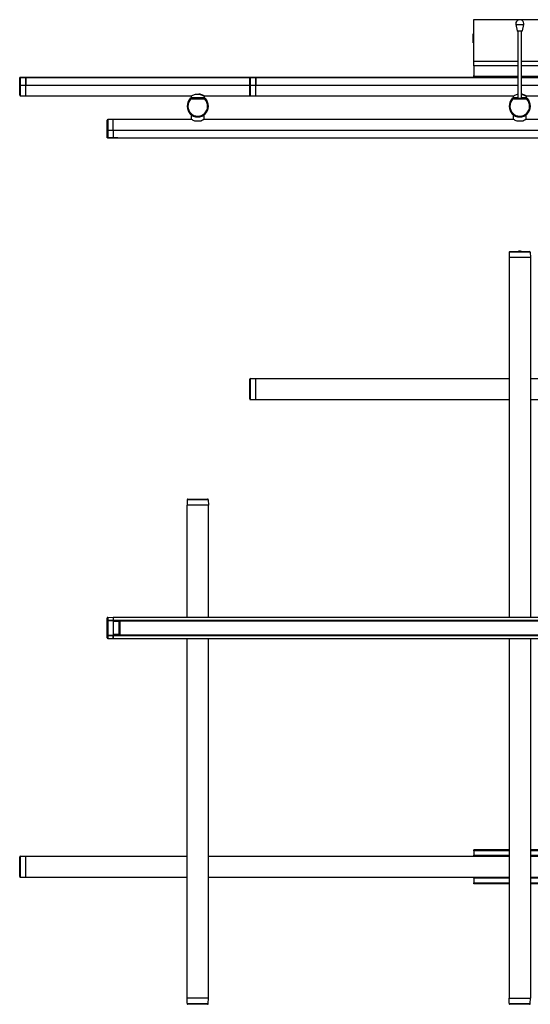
# Model space of a CAD drawing. Header units: millimetres. Extents: x 361 to 1493, y 268 to 1338.
# Tile 1 of 2: x 361 to 916, y 268 to 1338. Entities that reach past the tile are written whole.
import ezdxf

# ---------------------------------------------------------------- set-up
doc = ezdxf.new("R2010")
doc.units = ezdxf.units.MM
doc.header["$LTSCALE"] = 5

msp = doc.modelspace()

# ---------------------------------------------------------------- linework, layer by layer
at = {"color": 7, "linetype": 'Continuous', "lineweight": 25}
for p, q in [((854.7, 1292.3), (854.7, 1337.7)), ((854.7, 1337.7), (954.7, 1337.7)), ((900.4, 1332.3), (901.9, 1325.4)), ((900.4, 1332.3), (906.3, 1332.3)), ((906.3, 1332.3), (909, 1332.3)), ((907.5, 1325.4), (909, 1332.3)), ((853.8, 1322.4), (853.8, 1312.4)), ((854.7, 1321.2), (854.3, 1321.2)), ((854.3, 1313.6), (854.3, 1321.2)), ((901.9, 1325.4), (902.4, 1325.2)), ((901.9, 1325.4), (907.5, 1325.4)), ((905.5, 1325.2), (902.4, 1325.2)), ((902.7, 1325.2), (902.7, 1252.2)), ((906.9, 1325.2), (905.5, 1325.2)), ((906.7, 1252.3), (906.7, 1325.2)), ((906.9, 1325.2), (907.5, 1325.4)), ((854.3, 1313.6), (854.7, 1313.6)), ((854.7, 1287.5), (854.7, 1292.3)), ((902.7, 1292.3), (854.7, 1292.3)), ((854.7, 1287.5), (854.7, 1277)), ((902.7, 1287.5), (854.7, 1287.5)), ((954.7, 1292.3), (906.7, 1292.3)), ((954.7, 1287.5), (906.7, 1287.5)), ((361.2, 1266.4), (361.2, 1274.2)), ((361.8, 1274.9), (367.7, 1275)), ((361.8, 1274.9), (361.8, 1266.4)), ((612.6, 1275), (367.7, 1275)), ((367.7, 1275), (367.7, 1266.4)), ((367.7, 1275), (372.7, 1275)), ((367.7, 1266.4), (367.7, 1274.9)), ((367.7, 1274.9), (611.6, 1274.9)), ((374.7, 1275), (625.2, 1275)), ((374.7, 1275), (374.7, 1275)), ((611.2, 1266.4), (611.2, 1274.2)), ((611.8, 1274.9), (617.7, 1275)), ((611.8, 1274.9), (611.8, 1266.4)), ((902.7, 1275), (617.7, 1275)), ((617.7, 1275), (617.7, 1266.4)), ((617.7, 1275), (622.7, 1275)), ((617.7, 1266.4), (617.7, 1274.9)), ((617.7, 1274.9), (902.7, 1274.9)), ((625.2, 1275), (902.7, 1275)), ((625.2, 1275), (625.2, 1275)), ((854.8, 1276), (854.7, 1276.9)), ((854.8, 1275.7), (854.8, 1276)), ((854.8, 1276), (854.8, 1275.7)), ((902.7, 1276), (854.8, 1276)), ((855, 1275.4), (854.8, 1275.7)), ((855.1, 1275), (855.1, 1275.3)), ((954.5, 1276), (906.7, 1276)), ((1391.7, 1275), (906.7, 1275)), ((906.7, 1275), (1384.2, 1275)), ((906.7, 1274.9), (1391.7, 1274.9)), ((361.2, 1255.7), (361.2, 1266.4)), ((361.2, 1266.4), (361.8, 1266.4)), ((361.8, 1266.4), (367.7, 1266.4)), ((361.8, 1266.4), (361.8, 1255)), ((367.7, 1254.9), (367.7, 1266.4)), ((367.7, 1266.4), (611.2, 1266.4)), ((611.2, 1255.7), (611.2, 1266.4)), ((611.2, 1266.4), (611.8, 1266.4)), ((611.8, 1266.4), (617.7, 1266.4)), ((611.8, 1266.4), (611.8, 1255)), ((617.7, 1254.9), (617.7, 1266.4)), ((617.7, 1266.4), (902.7, 1266.4)), ((906.7, 1266.4), (1391.7, 1266.4)), ((361.8, 1255), (367.7, 1254.9)), ((367.7, 1254.9), (547.9, 1254.9)), ((546.6, 1252.2), (547.8, 1252.2)), ((546.6, 1252.1), (562.7, 1252.1)), ((546.9, 1252.2), (546.9, 1252.7)), ((546.9, 1252.7), (548.1, 1252.7)), ((547.4, 1254.4), (547.4, 1252.7)), ((547.8, 1252.2), (561.5, 1252.2)), ((561.2, 1252.7), (548.1, 1252.7)), ((548.1, 1252.7), (548.1, 1252.2)), ((556, 1256.5), (553.3, 1256.5)), ((553.4, 1256.9), (555.9, 1256.9)), ((561.2, 1252.7), (562.4, 1252.7)), ((561.2, 1252.2), (561.2, 1252.7)), ((561.4, 1254.9), (617.7, 1254.9)), ((561.5, 1252.2), (562.8, 1252.2)), ((561.9, 1252.7), (561.9, 1254.4)), ((562.4, 1252.7), (562.4, 1252.2)), ((611.8, 1255), (617.7, 1254.9)), ((617.7, 1254.9), (897.9, 1254.9)), ((896.6, 1252.2), (897.8, 1252.2)), ((896.6, 1252.1), (912.7, 1252.1)), ((896.9, 1252.2), (896.9, 1252.7)), ((896.9, 1252.7), (898.1, 1252.7)), ((897.4, 1254.4), (897.4, 1252.7)), ((897.8, 1252.2), (902.7, 1252.2)), ((902.7, 1252.7), (898.1, 1252.7)), ((898.1, 1252.7), (898.1, 1252.2)), ((906.1, 1252.2), (902.7, 1252.2)), ((911.2, 1252.7), (906.7, 1252.7)), ((906.7, 1252.2), (911.5, 1252.2)), ((911.2, 1252.7), (912.4, 1252.7)), ((911.2, 1252.2), (911.2, 1252.7)), ((911.4, 1254.9), (1247.9, 1254.9)), ((911.5, 1252.2), (912.8, 1252.2)), ((911.9, 1252.7), (911.9, 1254.4)), ((911.9, 1254.4), (911.9, 1254.4)), ((912.4, 1252.7), (912.4, 1252.2)), ((543.3, 1243.5), (543.2, 1243.5)), ((544, 1243.5), (543.3, 1243.5)), ((562.5, 1251.4), (546.8, 1251.4)), ((565.4, 1243.5), (566.1, 1243.5)), ((566.1, 1243.5), (566.2, 1243.5)), ((893.3, 1243.5), (893.2, 1243.5)), ((894, 1243.5), (893.3, 1243.5)), ((912.5, 1251.4), (896.8, 1251.4)), ((915.4, 1243.5), (916.1, 1243.5)), ((916.1, 1243.5), (916.2, 1243.5)), ((547.7, 1233.9), (547.7, 1229.4)), ((548.3, 1233.9), (547.7, 1233.9)), ((550.7, 1232.8), (550.7, 1232.8)), ((558.7, 1232.7), (558.7, 1232.8)), ((561.7, 1233.9), (561, 1233.9)), ((561.7, 1229.4), (561.7, 1233.9)), ((897.7, 1233.9), (897.7, 1229.4)), ((898.3, 1233.9), (897.7, 1233.9)), ((900.7, 1232.8), (900.7, 1232.8)), ((908.7, 1232.7), (908.7, 1232.8)), ((911.7, 1233.9), (911, 1233.9)), ((911.7, 1229.4), (911.7, 1233.9)), ((456.2, 1217.8), (456.2, 1228.5)), ((462.7, 1229.3), (456.8, 1229.2)), ((456.8, 1229.2), (456.8, 1217.8)), ((547.7, 1229.3), (462.7, 1229.3)), ((462.7, 1217.8), (462.7, 1229.3)), ((557.7, 1227.4), (551.7, 1227.4)), ((897.7, 1229.3), (561.6, 1229.3)), ((907.7, 1227.4), (901.7, 1227.4)), ((1247.7, 1229.3), (911.6, 1229.3)), ((456.2, 1217.8), (456.8, 1217.8)), ((456.2, 1210), (456.2, 1217.8)), ((456.8, 1217.8), (462.7, 1217.8)), ((456.8, 1217.8), (456.8, 1209.3)), ((462.7, 1209.2), (456.8, 1209.3)), ((462.7, 1217.8), (462.7, 1209.3)), ((462.7, 1217.8), (1486.7, 1217.8)), ((462.7, 1217.8), (462.7, 1209.2)), ((462.7, 1209.3), (1486.7, 1209.3)), ((462.7, 1209.3), (1486.7, 1209.3)), ((467.7, 1209.3), (462.7, 1209.2)), ((470.2, 1209.3), (470.2, 1209.2)), ((470.2, 1209.2), (1479.2, 1209.2)), ((893.3, 1085.1), (893.2, 1079.3)), ((916.1, 1085.1), (893.3, 1085.1)), ((894, 1085.8), (915.4, 1085.8)), ((916.1, 1085.1), (916.2, 1079.3)), ((916.2, 1079.3), (893.2, 1079.3)), ((893.2, 1079.3), (893.2, 688.3)), ((916.2, 1079.3), (916.2, 688.3)), ((611.2, 925.6), (611.2, 947)), ((611.8, 947.7), (617.7, 947.8)), ((611.8, 947.7), (611.8, 924.9)), ((617.7, 947.8), (893.2, 947.8)), ((617.7, 924.8), (617.7, 947.8)), ((916.2, 947.8), (1243.2, 947.8)), ((611.8, 924.9), (617.7, 924.8)), ((617.7, 924.8), (893.2, 924.8)), ((916.2, 924.8), (1243.2, 924.8)), ((543.3, 816.1), (543.2, 810.3)), ((566.1, 816.1), (543.3, 816.1)), ((544, 816.8), (565.4, 816.8)), ((566.1, 816.1), (566.2, 810.3)), ((543.2, 688.3), (543.2, 810.3)), ((566.2, 810.3), (543.2, 810.3)), ((566.2, 688.3), (566.2, 810.3)), ((456.2, 684.6), (456.2, 687.5)), ((456.8, 688.2), (462.7, 688.3)), ((456.8, 688.2), (456.8, 685)), ((456.8, 684.8), (456.8, 668.7)), ((462.7, 688.3), (1486.7, 688.3)), ((462.7, 688.3), (462.7, 685.1)), ((462.7, 688.3), (462.7, 685)), ((462.7, 685.1), (1486.7, 685.1)), ((462.7, 685), (462.7, 684.9)), ((462.7, 684.9), (462.7, 683.7)), ((456.2, 669), (456.2, 684.6)), ((462.7, 684.7), (1486.7, 684.7)), ((462.7, 684.5), (470.2, 684.5)), ((462.7, 684.5), (470.2, 684.5)), ((462.7, 684.5), (470.2, 684.5)), ((469.2, 684.3), (462.7, 684.4)), ((462.7, 683.7), (462.7, 669.9)), ((469.2, 683.7), (462.7, 683.7)), ((466, 684.3), (470.2, 684.3)), ((466.7, 684.3), (466.7, 684.3)), ((467.2, 684.3), (467.2, 684.3)), ((469.2, 683.7), (469.2, 684.3)), ((469.2, 669.9), (469.2, 683.7)), ((469.7, 683.7), (469.2, 683.7)), ((469.7, 683.8), (469.7, 683.7)), ((469.7, 683.7), (469.7, 669.9)), ((469.7, 682.5), (470.2, 682.5)), ((469.7, 682.3), (470.2, 682.3)), ((470.1, 682.2), (469.7, 682.2)), ((469.7, 681.7), (470.1, 681.7)), ((469.7, 680.4), (470.1, 680.4)), ((470.1, 682.2), (470.2, 682.2)), ((470.1, 681.7), (470.1, 680.4)), ((470.2, 681.7), (470.1, 681.7)), ((1479.2, 684.5), (470.2, 684.5)), ((470.2, 684.5), (470.2, 684.3)), ((470.2, 669.2), (470.2, 684.3)), ((470.2, 684.3), (1479.2, 684.3)), ((456.2, 666.1), (456.2, 669)), ((456.8, 668.6), (456.8, 665.4)), ((456.8, 665.4), (462.7, 665.3)), ((462.7, 669.9), (462.7, 668.7)), ((462.7, 669.9), (469.2, 669.9)), ((462.7, 669.2), (469.2, 669.3)), ((470.2, 669.1), (462.7, 669.1)), ((462.7, 669.1), (470.2, 669.1)), ((462.7, 669.1), (470.2, 669.1)), ((462.7, 668.9), (1486.7, 668.9)), ((462.7, 668.5), (462.7, 668.7)), ((462.7, 668.5), (1486.7, 668.5)), ((462.7, 665.3), (462.7, 668.5)), ((462.7, 668.5), (462.7, 665.3)), ((462.7, 665.3), (1486.7, 665.3)), ((466, 669.2), (470.2, 669.2)), ((466.7, 669.2), (466.7, 669.3)), ((467.2, 669.3), (467.2, 669.2)), ((469.7, 669.9), (469.2, 669.9)), ((469.2, 669.3), (469.2, 669.9)), ((470.1, 673.2), (469.7, 673.2)), ((470.1, 671.9), (469.7, 671.9)), ((469.7, 671.4), (470.1, 671.4)), ((469.7, 671.2), (470.2, 671.2)), ((469.7, 671), (470.2, 671)), ((469.7, 669.9), (469.7, 669.8)), ((470.1, 673.2), (470.1, 671.9)), ((470.1, 671.9), (470.2, 671.9)), ((470.2, 671.4), (470.1, 671.4)), ((470.2, 669.2), (1479.2, 669.2)), ((470.2, 669), (470.2, 669.2)), ((470.2, 669), (1479.2, 669)), ((543.2, 274.3), (543.2, 665.3)), ((566.2, 274.3), (566.2, 665.3)), ((893.2, 665.3), (893.2, 274.3)), ((916.2, 665.3), (916.2, 274.3)), ((361.2, 406.6), (361.2, 428)), ((361.8, 428.7), (367.7, 428.8)), ((361.8, 428.7), (361.8, 405.9)), ((367.7, 428.8), (543.2, 428.8)), ((367.7, 405.8), (367.7, 428.8)), ((566.2, 428.8), (893.2, 428.8)), ((854.7, 434.7), (854.7, 435.8)), ((893.2, 435.8), (854.7, 435.8)), ((854.7, 434.7), (854.7, 429.9)), ((893.2, 434.7), (854.7, 434.7)), ((854.7, 428.8), (854.7, 429.9)), ((854.8, 429.4), (854.7, 429.8)), ((854.7, 429.8), (854.7, 428.8)), ((854.8, 429.3), (854.8, 429.4)), ((854.8, 429.4), (854.8, 428.8)), ((893.2, 429.4), (854.8, 429.4)), ((855, 429), (854.8, 429.3)), ((854.8, 429.3), (854.8, 428.8)), ((954.7, 435.8), (916.2, 435.8)), ((954.7, 434.7), (916.2, 434.7)), ((954.5, 429.4), (916.2, 429.4)), ((916.2, 428.8), (1391.7, 428.8)), ((361.8, 405.9), (367.7, 405.8)), ((367.7, 405.8), (543.2, 405.8)), ((566.2, 405.8), (893.2, 405.8)), ((854.7, 404.7), (854.7, 405.8)), ((854.7, 405.8), (854.7, 404.8)), ((854.8, 405.2), (854.7, 404.8)), ((854.7, 404.7), (854.7, 399.8)), ((854.7, 398.8), (854.7, 399.8)), ((854.7, 399.8), (893.2, 399.8)), ((893.2, 398.8), (854.7, 398.8)), ((854.8, 405.3), (854.8, 405.8)), ((854.8, 405.2), (854.8, 405.8)), ((854.8, 405.3), (855, 405.6)), ((854.8, 405.2), (854.8, 405.3)), ((854.8, 405.2), (893.2, 405.2)), ((916.2, 405.8), (1391.7, 405.8)), ((916.2, 405.2), (954.5, 405.2)), ((916.2, 399.8), (954.7, 399.8)), ((954.7, 398.8), (916.2, 398.8)), ((566.2, 274.3), (543.2, 274.3)), ((543.3, 268.5), (543.2, 274.3)), ((543.3, 268.5), (566.1, 268.5)), ((565.4, 267.8), (544, 267.8)), ((566.1, 268.5), (566.2, 274.3)), ((893.2, 274.3), (916.2, 274.3)), ((893.3, 268.5), (893.2, 274.3)), ((893.3, 268.5), (916.1, 268.5)), ((915.4, 267.8), (894, 267.8)), ((916.1, 268.5), (916.2, 274.3))]:
    msp.add_line(p, q, dxfattribs=at)
at = {"color": 7, "linetype": 'Continuous', "lineweight": 25, "flags": 128}
for points in [[(367.7, 1275), (367.3, 1275), (365.7, 1274.9), (361.8, 1274.9)], [(617.7, 1275), (617.3, 1275), (615.7, 1274.9), (611.8, 1274.9)], [(546.6, 1252.2), (546.6, 1252.2), (546.6, 1252.1)], [(562.7, 1252.1), (562.7, 1252.2), (562.8, 1252.2)], [(896.6, 1252.2), (896.6, 1252.2), (896.6, 1252.1)], [(912.7, 1252.1), (912.7, 1252.2), (912.8, 1252.2)], [(456.8, 1209.3), (457.2, 1209.3), (458.8, 1209.3), (462.7, 1209.2)], [(456.8, 685), (457.2, 685), (458.8, 685), (462.7, 685)], [(462.7, 684.9), (459.8, 684.9), (456.8, 684.8)], [(456.8, 668.7), (459.8, 668.7), (462.7, 668.7)], [(462.7, 668.5), (462.3, 668.6), (460.7, 668.6), (456.8, 668.6)]]:
    msp.add_lwpolyline(points, dxfattribs=at)
at = {"color": 7, "linetype": 'Continuous', "lineweight": 25}
for centre, radius, start, end in [((904.7, 1333.3), 4.4, 347.7971, 180), ((904.7, 1333.3), 4.4, 180, 192.2029), ((843.9, 1317.4), 11.1, 20.0635, 26.8277), ((843.9, 1317.4), 11.1, 333.1723, 339.9365), ((363.2, 1274.9), 1.37, 178.57, 181.43), ((613.2, 1274.9), 1.37, 178.57, 181.43), ((855.5, 1277), 0.825, 180.0021, 187.3767), ((361.9, 1255.7), 0.7, 180, 269), ((556.2, 1243.5), 13, 138.5689, 180), ((556.2, 1243.5), 13, 139.1984, 180), ((556.2, 1243.5), 12.9, 138.7751, 180), ((605.2, 1278.2), 64.3, 203.9496, 204.0491), ((546.6, 1251.9), 0.2, 90.0082, 138.7668), ((547.8, 1254.4), 0.4, 120.6324, 171.5942), ((553.4, 1256.7), 0.193, 90.0005, 97.6664), ((555.9, 1256.7), 0.193, 82.3336, 89.9995), ((562.7, 1251.9), 0.2, 41.2332, 89.9918), ((504, 1278.3), 64.4, 335.951, 336.0503), ((553.2, 1243.5), 13, 0, 41.4311), ((553.2, 1243.5), 12.9, 0, 41.2249), ((553.2, 1243.5), 13, 0, 40.8016), ((611.9, 1255.7), 0.7, 180, 269), ((906.2, 1243.5), 13, 138.5689, 180), ((906.2, 1243.5), 13, 139.1984, 180), ((906.2, 1243.5), 12.9, 138.7751, 180), ((955.2, 1278.2), 64.3, 203.9496, 204.0491), ((896.6, 1251.9), 0.2, 90.0082, 138.7668), ((897.8, 1254.4), 0.4, 120.6324, 171.5942), ((912.7, 1251.9), 0.2, 41.2332, 89.9918), ((854, 1278.3), 64.4, 335.951, 336.0503), ((903.2, 1243.5), 13, 0, 41.4311), ((903.2, 1243.5), 12.9, 0, 41.2249), ((903.2, 1243.5), 13, 360, 40.8016), ((554.7, 1243.5), 11.5, 180, 0), ((554.7, 1243.5), 11.4, 180, 0), ((556.2, 1243.5), 12.2, 139.8311, 180), ((554.7, 1243.5), 10.7, 180, 0), ((553.2, 1243.5), 12.2, 0, 40.1689), ((904.7, 1243.5), 11.5, 180, 0), ((904.7, 1243.5), 11.4, 180, 0), ((906.2, 1243.5), 12.2, 139.8311, 180), ((904.7, 1243.5), 10.7, 180, 0), ((903.2, 1243.5), 12.2, 0, 40.1689), ((456.9, 1228.5), 0.7, 91, 180), ((458.2, 1209.3), 1.37, 178.57, 181.43), ((894, 1085.1), 0.7, 90, 179), ((904.7, 1081.8), 4.4, 65.38, 114.62), ((904.7, 1081.8), 4.3, 68.4514, 111.5486), ((915.4, 1085.1), 0.7, 1, 90), ((611.9, 947), 0.7, 91, 180), ((611.9, 925.6), 0.7, 180, 269), ((544, 816.1), 0.7, 90, 179), ((565.4, 816.1), 0.7, 1, 90), ((456.9, 687.5), 0.7, 91, 180), ((465, 684.9), 8.14, 179.4707, 180.5293), ((469.2, 683.8), 0.5, 0, 89), ((467.7, 681.8), 2.41, 356.038, 7.9584), ((456.9, 666.1), 0.7, 180, 269), ((465, 668.7), 8.14, 179.4707, 180.5293), ((469.2, 669.8), 0.5, 271, 0), ((467.7, 671.8), 2.41, 352.0416, 3.962), ((361.9, 428), 0.7, 91, 180), ((854.8, 429.9), 0.181, 180.0982, 195.7906), ((361.9, 406.6), 0.7, 180, 269), ((854.8, 404.7), 0.181, 164.2094, 179.9018), ((544, 268.5), 0.7, 181, 270), ((565.4, 268.5), 0.7, 270, 359), ((894, 268.5), 0.7, 181, 270), ((915.4, 268.5), 0.7, 270, 359)]:
    msp.add_arc(centre, radius, start, end, dxfattribs=at)
msp.add_ellipse((904.7, 1252.2), major_axis=(1.65, 0), ratio=0.017455, start_param=3.141593, end_param=4.712389, dxfattribs=at)
for points, knots in [([(361.8, 1274.9), (361.8, 1274.9), (361.6, 1274.9), (361.5, 1274.8), (361.3, 1274.7), (361.2, 1274.5), (361.2, 1274.4), (361.2, 1274.3), (361.2, 1274.3), (361.2, 1274.3), (361.2, 1274.2), (361.2, 1274.2)], [0, 0, 0, 0, 0.175209, 0.373653, 0.509284, 0.752625, 0.891418, 0.950852, 0.97764, 0.994784, 1, 1, 1, 1]), ([(361.2, 1274.2), (361.2, 1274.2), (361.2, 1274.3), (361.2, 1274.3), (361.2, 1274.3), (361.2, 1274.4), (361.2, 1274.5), (361.3, 1274.7), (361.5, 1274.8), (361.6, 1274.9), (361.8, 1274.9), (361.8, 1274.9)], [0, 0, 0, 0, 0.005218, 0.022182, 0.048808, 0.108083, 0.247391, 0.49067, 0.626279, 0.824736, 1, 1, 1, 1]), ([(367.7, 1275), (367.7, 1275), (367.7, 1275), (367.7, 1275), (367.7, 1275), (367.7, 1275)], [0, 0, 0, 0, 0.397704, 0.795408, 1, 1, 1, 1]), ([(611.8, 1274.9), (611.8, 1274.9), (611.6, 1274.9), (611.5, 1274.8), (611.3, 1274.7), (611.2, 1274.5), (611.2, 1274.4), (611.2, 1274.3), (611.2, 1274.3), (611.2, 1274.3), (611.2, 1274.2), (611.2, 1274.2)], [0, 0, 0, 0, 0.175209, 0.373653, 0.509284, 0.752625, 0.891418, 0.950852, 0.97764, 0.994784, 1, 1, 1, 1]), ([(611.2, 1274.2), (611.2, 1274.2), (611.2, 1274.3), (611.2, 1274.3), (611.2, 1274.3), (611.2, 1274.4), (611.2, 1274.5), (611.3, 1274.7), (611.5, 1274.8), (611.6, 1274.9), (611.8, 1274.9), (611.8, 1274.9)], [0, 0, 0, 0, 0.005218, 0.022182, 0.048808, 0.108083, 0.247391, 0.49067, 0.626279, 0.824736, 1, 1, 1, 1]), ([(617.7, 1275), (617.7, 1275), (617.7, 1275), (617.7, 1275), (617.7, 1275), (617.7, 1275)], [0, 0, 0, 0, 0.397704, 0.795408, 1, 1, 1, 1]), ([(855.2, 1275.1), (855.2, 1275.1), (855.2, 1275.1), (855.1, 1275.3), (855, 1275.3), (855, 1275.4), (855, 1275.4)], [0, 0, 0, 0, 0.419212, 0.772848, 0.899325, 1, 1, 1, 1]), ([(546.4, 1252.1), (546.4, 1252.2), (546.5, 1252.2), (546.5, 1252.2), (546.6, 1252.2), (546.6, 1252.2)], [0, 0, 0, 0, 0.397704, 0.795408, 1, 1, 1, 1]), ([(546.8, 1251.4), (546.8, 1251.4), (546.8, 1251.4), (546.8, 1251.4), (546.8, 1251.5), (546.8, 1251.5), (546.7, 1251.7), (546.6, 1251.8), (546.5, 1251.9), (546.5, 1252), (546.5, 1252), (546.5, 1252)], [0, 0, 0, 0, 0.005216, 0.02236, 0.049148, 0.108582, 0.247375, 0.490716, 0.626347, 0.824791, 1, 1, 1, 1]), ([(546.6, 1252.1), (546.6, 1252.1), (546.6, 1252.1), (546.6, 1252), (546.7, 1251.9), (546.7, 1251.7), (546.8, 1251.6), (546.8, 1251.5), (546.8, 1251.4), (546.8, 1251.4), (546.8, 1251.4), (546.8, 1251.4)], [0, 0, 0, 0, 0.175264, 0.373721, 0.50933, 0.752609, 0.891917, 0.951192, 0.977818, 0.994782, 1, 1, 1, 1]), ([(553.3, 1256.5), (552.8, 1256.4), (551.6, 1256.2), (549.8, 1255.6), (548.4, 1254.9), (547.7, 1254.5), (547.5, 1254.4), (547.5, 1254.4), (547.5, 1254.4)], [0, 0, 0, 0, 0.161363, 0.374326, 0.625478, 0.845847, 0.895898, 1, 1, 1, 1]), ([(553.3, 1256.9), (553.3, 1256.9), (553.3, 1256.9), (553.3, 1256.8), (553.3, 1256.7), (553.3, 1256.6), (553.3, 1256.6), (553.3, 1256.5), (553.3, 1256.5)], [0, 0, 0, 0, 0.2166761, 0.4332659, 0.6499717, 0.8670167, 0.9745233, 1, 1, 1, 1]), ([(553.4, 1256.9), (553.4, 1256.9), (553.3, 1256.9), (553.3, 1256.8), (553.3, 1256.7), (553.3, 1256.6), (553.3, 1256.6), (553.3, 1256.5), (553.3, 1256.5)], [0, 0, 0, 0, 0.216677, 0.433267, 0.649972, 0.867016, 0.974523, 1, 1, 1, 1]), ([(555.9, 1256.9), (556, 1256.9), (556, 1256.9), (556, 1256.8), (556, 1256.7), (556, 1256.6), (556, 1256.6), (556, 1256.5), (556, 1256.5)], [0, 0, 0, 0, 0.216677, 0.433267, 0.649972, 0.867016, 0.974523, 1, 1, 1, 1]), ([(561.6, 1254.8), (561.6, 1254.8), (561.5, 1254.8), (561.3, 1255), (560.7, 1255.3), (559.8, 1255.7), (558.7, 1256.2), (557.4, 1256.6), (556.5, 1256.9), (556, 1256.9), (556, 1256.9)], [0, 0, 0, 0, 0.005543, 0.153456, 0.314074, 0.479563, 0.653517, 0.832534, 0.986767, 1, 1, 1, 1]), ([(556, 1256.9), (556, 1256.9), (556, 1256.9), (556, 1256.8), (556, 1256.7), (556, 1256.6), (556, 1256.6), (556, 1256.5), (556, 1256.5)], [0, 0, 0, 0, 0.216676, 0.433266, 0.649972, 0.867017, 0.974523, 1, 1, 1, 1]), ([(561.7, 1254.5), (561.6, 1254.5), (561.5, 1254.6), (560.5, 1255.1), (558.9, 1255.8), (557.2, 1256.3), (556.2, 1256.5), (556, 1256.5)], [0, 0, 0, 0, 0.136244, 0.374366, 0.641414, 0.938256, 1, 1, 1, 1]), ([(561.9, 1254.4), (561.9, 1254.4), (561.9, 1254.4), (561.9, 1254.5), (561.8, 1254.6), (561.8, 1254.6), (561.7, 1254.7), (561.7, 1254.7), (561.7, 1254.7), (561.7, 1254.7), (561.7, 1254.7), (561.7, 1254.7), (561.7, 1254.7), (561.7, 1254.7), (561.6, 1254.8), (561.4, 1254.9), (561.4, 1254.9)], [0, 0, 0, 0, 0.008331, 0.051612, 0.088142, 0.118073, 0.141003, 0.155942, 0.161237, 0.165171, 0.170099, 0.178913, 0.201517, 0.308037, 0.879671, 1, 1, 1, 1]), ([(561.8, 1254.4), (561.9, 1254.4), (561.9, 1254.4), (561.8, 1254.4), (561.7, 1254.5)], [0, 0, 0, 0, 0.294119, 1, 1, 1, 1]), ([(562.5, 1251.4), (562.5, 1251.4), (562.5, 1251.4), (562.5, 1251.4), (562.5, 1251.5), (562.5, 1251.6), (562.6, 1251.7), (562.6, 1251.9), (562.7, 1252), (562.7, 1252.1), (562.7, 1252.1), (562.7, 1252.1)], [0, 0, 0, 0, 0.005218, 0.022182, 0.048808, 0.108083, 0.247391, 0.49067, 0.626279, 0.824736, 1, 1, 1, 1]), ([(562.9, 1252), (562.9, 1252), (562.8, 1252), (562.8, 1251.9), (562.7, 1251.8), (562.6, 1251.7), (562.6, 1251.5), (562.5, 1251.5), (562.5, 1251.4), (562.5, 1251.4), (562.5, 1251.4), (562.5, 1251.4)], [0, 0, 0, 0, 0.175209, 0.373653, 0.509284, 0.752625, 0.891418, 0.950852, 0.97764, 0.994784, 1, 1, 1, 1]), ([(562.8, 1252.2), (562.8, 1252.2), (562.8, 1252.2), (562.9, 1252.2), (562.9, 1252.2), (562.9, 1252.1)], [0, 0, 0, 0, 0.397704, 0.795408, 1, 1, 1, 1]), ([(896.4, 1252.1), (896.4, 1252.2), (896.5, 1252.2), (896.5, 1252.2), (896.6, 1252.2), (896.6, 1252.2)], [0, 0, 0, 0, 0.397704, 0.795408, 1, 1, 1, 1]), ([(896.8, 1251.4), (896.8, 1251.4), (896.8, 1251.4), (896.8, 1251.4), (896.8, 1251.5), (896.8, 1251.5), (896.7, 1251.7), (896.6, 1251.8), (896.5, 1251.9), (896.5, 1252), (896.5, 1252), (896.5, 1252)], [0, 0, 0, 0, 0.005216, 0.02236, 0.049148, 0.108582, 0.247375, 0.490716, 0.626347, 0.824791, 1, 1, 1, 1]), ([(896.6, 1252.1), (896.6, 1252.1), (896.6, 1252.1), (896.6, 1252), (896.7, 1251.9), (896.7, 1251.7), (896.8, 1251.6), (896.8, 1251.5), (896.8, 1251.4), (896.8, 1251.4), (896.8, 1251.4), (896.8, 1251.4)], [0, 0, 0, 0, 0.175264, 0.373721, 0.50933, 0.752609, 0.891917, 0.951192, 0.977818, 0.994782, 1, 1, 1, 1]), ([(902.7, 1256.4), (902.4, 1256.3), (901.4, 1256.2), (899.8, 1255.6), (898.4, 1254.9), (897.7, 1254.5), (897.5, 1254.4), (897.5, 1254.4), (897.5, 1254.4)], [0, 0, 0, 0, 0.099981, 0.328531, 0.598066, 0.834564, 0.888279, 1, 1, 1, 1]), ([(897.9, 1254.9), (897.8, 1254.8), (897.7, 1254.7), (897.7, 1254.7), (897.6, 1254.7), (897.6, 1254.7), (897.6, 1254.7), (897.6, 1254.7), (897.6, 1254.7), (897.6, 1254.7), (897.6, 1254.7), (897.5, 1254.6), (897.5, 1254.6)], [0, 0, 0, 0, 0.3870149, 0.7561308, 0.8591911, 0.9111348, 0.9356305, 0.9423605, 0.9485805, 0.9626934, 0.9863236, 1, 1, 1, 1]), ([(903.1, 1252.2), (903.1, 1252.2), (903.1, 1252.2), (903.2, 1252.2), (903.3, 1252.2)], [0, 0, 0, 0, 0.655868, 1, 1, 1, 1]), ([(905.4, 1252.1), (905.5, 1252.1), (905.7, 1252.2), (906, 1252.2), (906.4, 1252.2), (906.6, 1252.2), (906.7, 1252.3), (906.7, 1252.3), (906.7, 1252.3)], [0, 0, 0, 0, 0.060422, 0.250821, 0.44763, 0.644009, 0.833271, 1, 1, 1, 1]), ([(906.1, 1252.2), (906.2, 1252.2), (906.4, 1252.2), (906.6, 1252.3), (906.6, 1252.3), (906.6, 1252.3)], [0, 0, 0, 0, 0.22083, 0.688071, 1, 1, 1, 1]), ([(911.6, 1254.8), (911.6, 1254.8), (911.5, 1254.8), (911.3, 1255), (910.7, 1255.3), (909.8, 1255.7), (908.7, 1256.2), (907.6, 1256.6), (906.8, 1256.8), (906.5, 1256.8)], [0, 0, 0, 0, 0.00594, 0.164439, 0.336553, 0.513885, 0.70029, 0.892119, 1, 1, 1, 1]), ([(911.7, 1254.5), (911.6, 1254.5), (911.5, 1254.6), (910.5, 1255.1), (908.9, 1255.8), (907.4, 1256.2), (906.7, 1256.4)], [0, 0, 0, 0, 0.147645, 0.405694, 0.695089, 1, 1, 1, 1]), ([(906.7, 1252.2), (906.7, 1252.2), (906.7, 1252.2), (906.7, 1252.2), (906.7, 1252.3)], [0, 0, 0, 0, 0.105733, 1, 1, 1, 1]), ([(911.5, 1254.8), (911.5, 1254.8), (911.5, 1254.8), (911.4, 1254.9), (911.4, 1254.9)], [0, 0, 0, 0, 0.604443, 1, 1, 1, 1]), ([(911.9, 1254.4), (911.9, 1254.4), (911.9, 1254.4), (911.9, 1254.5), (911.8, 1254.6), (911.8, 1254.6), (911.7, 1254.7), (911.7, 1254.7), (911.7, 1254.7), (911.7, 1254.7), (911.7, 1254.7), (911.7, 1254.7), (911.7, 1254.7), (911.7, 1254.7), (911.6, 1254.7), (911.6, 1254.8)], [0, 0, 0, 0, 0.014193, 0.087925, 0.150156, 0.201145, 0.240209, 0.265659, 0.274679, 0.281381, 0.289777, 0.304791, 0.343299, 0.524763, 1, 1, 1, 1]), ([(911.8, 1254.4), (911.9, 1254.4), (911.9, 1254.4), (911.8, 1254.4), (911.7, 1254.5)], [0, 0, 0, 0, 0.29763, 1, 1, 1, 1]), ([(912.5, 1251.4), (912.5, 1251.4), (912.5, 1251.4), (912.5, 1251.4), (912.5, 1251.5), (912.5, 1251.6), (912.6, 1251.7), (912.6, 1251.9), (912.7, 1252), (912.7, 1252.1), (912.7, 1252.1), (912.7, 1252.1)], [0, 0, 0, 0, 0.005218, 0.022182, 0.048808, 0.108083, 0.247391, 0.49067, 0.626279, 0.824736, 1, 1, 1, 1]), ([(912.9, 1252), (912.9, 1252), (912.8, 1252), (912.8, 1251.9), (912.7, 1251.8), (912.6, 1251.7), (912.6, 1251.5), (912.5, 1251.5), (912.5, 1251.4), (912.5, 1251.4), (912.5, 1251.4), (912.5, 1251.4)], [0, 0, 0, 0, 0.175209, 0.373653, 0.509284, 0.752625, 0.891418, 0.950852, 0.97764, 0.994784, 1, 1, 1, 1]), ([(912.8, 1252.2), (912.8, 1252.2), (912.8, 1252.2), (912.9, 1252.2), (912.9, 1252.2), (912.9, 1252.1)], [0, 0, 0, 0, 0.397704, 0.795408, 1, 1, 1, 1]), ([(551.7, 1227.4), (551, 1227.7), (549.5, 1228.3), (548.3, 1229.1), (547.7, 1229.4), (547.7, 1229.4), (547.7, 1229.4)], [0, 0, 0, 0, 0.318637, 0.637306, 0.894384, 1, 1, 1, 1]), ([(561.6, 1229.4), (561.6, 1229.4), (561.6, 1229.4), (561, 1229), (559.8, 1228.3), (558.5, 1227.7), (557.7, 1227.5), (557.7, 1227.4)], [0, 0, 0, 0, 0.151935, 0.396407, 0.659539, 0.962525, 1, 1, 1, 1]), ([(901.7, 1227.4), (901, 1227.7), (899.5, 1228.3), (898.3, 1229.1), (897.7, 1229.4), (897.7, 1229.4), (897.7, 1229.4)], [0, 0, 0, 0, 0.318637, 0.637306, 0.894384, 1, 1, 1, 1]), ([(911.6, 1229.4), (911.6, 1229.4), (911.6, 1229.4), (911, 1229), (909.8, 1228.3), (908.5, 1227.7), (907.7, 1227.5), (907.7, 1227.4)], [0, 0, 0, 0, 0.151935, 0.396407, 0.659539, 0.962525, 1, 1, 1, 1]), ([(456.2, 1210), (456.2, 1210), (456.2, 1210), (456.2, 1209.9), (456.2, 1209.9), (456.2, 1209.8), (456.2, 1209.7), (456.3, 1209.6), (456.5, 1209.4), (456.6, 1209.4), (456.8, 1209.3), (456.8, 1209.3)], [0, 0, 0, 0, 0.005216, 0.02236, 0.049148, 0.108582, 0.247375, 0.490716, 0.626347, 0.824791, 1, 1, 1, 1]), ([(456.8, 1209.3), (456.8, 1209.3), (456.6, 1209.3), (456.5, 1209.4), (456.3, 1209.5), (456.2, 1209.7), (456.2, 1209.8), (456.2, 1209.9), (456.2, 1209.9), (456.2, 1210), (456.2, 1210), (456.2, 1210)], [0, 0, 0, 0, 0.175264, 0.373721, 0.50933, 0.752609, 0.891917, 0.951192, 0.977818, 0.994782, 1, 1, 1, 1]), ([(462.7, 1209.2), (462.7, 1209.2), (462.7, 1209.2), (462.7, 1209.2), (462.7, 1209.2), (462.7, 1209.2)], [0, 0, 0, 0, 0.397704, 0.795408, 1, 1, 1, 1]), ([(456.2, 684.6), (456.2, 684.6), (456.2, 684.6), (456.2, 684.6), (456.2, 684.7), (456.2, 684.7), (456.2, 684.8), (456.3, 684.9), (456.5, 684.9), (456.6, 685), (456.8, 685), (456.8, 685)], [0, 0, 0, 0, 0.005216, 0.02236, 0.049148, 0.108582, 0.247375, 0.490716, 0.626347, 0.824791, 1, 1, 1, 1]), ([(456.8, 684.8), (456.8, 684.8), (456.6, 684.8), (456.5, 684.8), (456.3, 684.8), (456.2, 684.7), (456.2, 684.7), (456.2, 684.6), (456.2, 684.6), (456.2, 684.6), (456.2, 684.6), (456.2, 684.6)], [0, 0, 0, 0, 0.175264, 0.373721, 0.50933, 0.752609, 0.891917, 0.951192, 0.977818, 0.994782, 1, 1, 1, 1]), ([(462.7, 685), (462.7, 685), (462.7, 685), (462.7, 684.9), (462.7, 684.9), (462.7, 684.9)], [0, 0, 0, 0, 0.397704, 0.795408, 1, 1, 1, 1]), ([(470.1, 680.4), (470.1, 680.3), (470.1, 680.1), (469.9, 679.8), (469.8, 679.6), (469.7, 679.6), (469.7, 679.6)], [0, 0, 0, 0, 0.332252, 0.664625, 0.999441, 1, 1, 1, 1]), ([(469.7, 674), (469.7, 674), (469.8, 674), (469.9, 673.8), (470.1, 673.5), (470.1, 673.3), (470.1, 673.2)], [0, 0, 0, 0, 0.000559, 0.335375, 0.667748, 1, 1, 1, 1]), ([(456.2, 669), (456.2, 669), (456.2, 669), (456.2, 669), (456.2, 669), (456.2, 668.9), (456.2, 668.9), (456.3, 668.8), (456.5, 668.8), (456.6, 668.8), (456.8, 668.7), (456.8, 668.7)], [0, 0, 0, 0, 0.005218, 0.022182, 0.048808, 0.108083, 0.247391, 0.49067, 0.626279, 0.824736, 1, 1, 1, 1]), ([(456.8, 668.6), (456.8, 668.6), (456.6, 668.6), (456.5, 668.7), (456.3, 668.7), (456.2, 668.8), (456.2, 668.9), (456.2, 668.9), (456.2, 669), (456.2, 669), (456.2, 669), (456.2, 669)], [0, 0, 0, 0, 0.175209, 0.373653, 0.509284, 0.752625, 0.891418, 0.950852, 0.97764, 0.994784, 1, 1, 1, 1]), ([(462.7, 668.7), (462.7, 668.7), (462.7, 668.6), (462.7, 668.6), (462.7, 668.6), (462.7, 668.5)], [0, 0, 0, 0, 0.397704, 0.795408, 1, 1, 1, 1]), ([(855.1, 428.8), (855.1, 428.8), (855.1, 428.9), (855, 428.9), (855, 428.9), (855, 429)], [0, 0, 0, 0, 0.275781, 0.679022, 1, 1, 1, 1]), ([(855, 405.6), (855, 405.7), (855, 405.7), (855.1, 405.7), (855.1, 405.8), (855.1, 405.8)], [0, 0, 0, 0, 0.320981, 0.72422, 1, 1, 1, 1])]:
    msp.add_open_spline(points, degree=3, knots=knots, dxfattribs=at)

doc.saveas('drawing.dxf')
